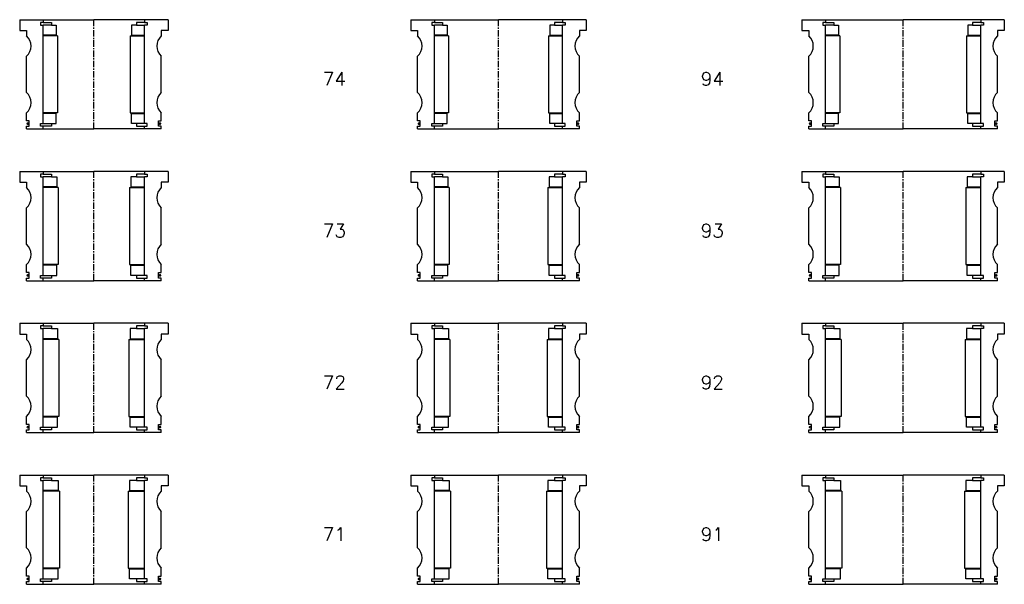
# Model space of a CAD drawing. Extents: x -2018 to 705, y -3434 to 3626.
# Tile 18 of 29: x -655 to 75, y 396 to 814. Entities that reach past the tile are written whole.
import ezdxf

# ---------------------------------------------------------------- set-up
doc = ezdxf.new("R2010")
doc.units = 0
doc.header["$LTSCALE"] = 0.15
doc.linetypes.add('CENTER', pattern=[50.8, 31.75, -6.35, 6.35, -6.35])
doc.layers.get('0').update_dxf_attribs({"linetype": 'CONTINUOUS'})
doc.layers.add('CENTER', color=9, linetype='CENTER')
doc.styles.add('ROMANS', font='romans')

# ---------------------------------------------------------------- blocks, each defined once
blk = doc.blocks.new('6S094T')
for p, q in [((-75, 40.5), (-57.5, 40.5)), ((-75, 40.5), (-75, 32.5)), ((-57.5, 38.5), (-59.5, 38.5)), ((-59.5, 38.5), (-59.5, 36.5)), ((-57.5, 40.5), (0, 40.5)), ((-57.5, 40.5), (-57.5, 38.5)), ((-57.5, 38.5), (-51.5, 38.5)), ((-51.5, 38.5), (-51.5, 36.5)), ((57.5, 40.5), (0, 40.5)), ((57.5, 38.5), (51.5, 38.5)), ((51.5, 38.5), (51.5, 36.5)), ((57.5, 40.5), (57.5, 38.5)), ((75, 40.5), (57.5, 40.5)), ((57.5, 38.5), (59.5, 38.5)), ((59.5, 38.5), (59.5, 36.5)), ((75, 40.5), (75, 32.5)), ((-75, 32.5), (-70, 32.5)), ((-70, 32.5), (-70, 28.5)), ((-59.5, 36.5), (-57.5, 36.5)), ((-57.5, -36.5), (-57.5, 36.5)), ((-51.5, 36.5), (-57.5, 36.5)), ((-51.5, 36.5), (-48, 36.5)), ((-48, 36.5), (-48, 29)), ((51.5, 36.5), (48, 36.5)), ((48, 36.5), (48, 29)), ((51.5, 36.5), (57.5, 36.5)), ((59.5, 36.5), (57.5, 36.5)), ((57.5, -36.5), (57.5, 36.5)), ((70, 32.5), (70, 28.5)), ((75, 32.5), (70, 32.5)), ((-48, 29), (-57.5, 29)), ((-47, 28.5), (-57.5, 28.5)), ((-47, 28.5), (-47, -28.5)), ((47, 28.5), (47, -28.5)), ((47, 28.5), (57.5, 28.5)), ((48, 29), (57.5, 29)), ((-70, -13.5), (-70, 13.5)), ((70, -13.5), (70, 13.5)), ((-70, -34.5), (-70, -28.5)), ((-47, -28.5), (-57.5, -28.5)), ((-48, -29), (-57.5, -29)), ((-48, -36.5), (-48, -29)), ((47, -28.5), (57.5, -28.5)), ((48, -36.5), (48, -29)), ((48, -29), (57.5, -29)), ((70, -34.5), (70, -28.5)), ((-68, -34.5), (-70, -34.5)), ((-68, -38.5), (-68, -34.5)), ((-59.5, -38.5), (-59.5, -36.5)), ((-59.5, -36.5), (-57.5, -36.5)), ((-57.5, -36.5), (-51.5, -36.5)), ((-51.5, -36.5), (-51.5, -38.5)), ((-51.5, -36.5), (-48, -36.5)), ((51.5, -36.5), (48, -36.5)), ((57.5, -36.5), (51.5, -36.5)), ((51.5, -36.5), (51.5, -38.5)), ((59.5, -36.5), (57.5, -36.5)), ((59.5, -38.5), (59.5, -36.5)), ((68, -38.5), (68, -34.5)), ((68, -34.5), (70, -34.5)), ((-70, -40.5), (-70, -38.5)), ((-70, -38.5), (-68, -38.5)), ((-70, -40.5), (-57.5, -40.5)), ((-57.5, -38.5), (-59.5, -38.5)), ((-57.5, -40.5), (-57.5, -38.5)), ((-51.5, -38.5), (-57.5, -38.5)), ((-57.5, -40.5), (0, -40.5)), ((57.5, -40.5), (0, -40.5)), ((51.5, -38.5), (57.5, -38.5)), ((57.5, -40.5), (57.5, -38.5)), ((57.5, -38.5), (59.5, -38.5)), ((70, -40.5), (57.5, -40.5)), ((70, -38.5), (68, -38.5)), ((70, -40.5), (70, -38.5))]:
    blk.add_line(p, q)
at = {"const_width": 0.95}
for points in [[(-68.45, -36.52, -1), (-69.5, -36.52, -1)], [(68.45, -36.52, 1), (69.5, -36.52, 1)]]:
    blk.add_lwpolyline(points, format="xyb", close=True, dxfattribs=at)
for centre, start, end in [((-76.61, 21), 311.40962, 48.59038), ((76.61, 21), 131.40962, 228.59038), ((-76.61, -21), 311.40962, 48.59038), ((76.61, -21), 131.40962, 228.59038)]:
    blk.add_arc(centre, 10, start, end)
at = {"layer": 'CENTER'}
blk.add_line((0, -40.5), (0, 40.5), dxfattribs=at)
blk = doc.blocks.new('6S093T')
for p, q in [((-75, 40.5), (-57.5, 40.5)), ((-75, 40.5), (-75, 32.5)), ((-57.5, 38.5), (-59.5, 38.5)), ((-59.5, 38.5), (-59.5, 36.5)), ((-57.5, 40.5), (0, 40.5)), ((-57.5, 40.5), (-57.5, 38.5)), ((-57.5, 38.5), (-51.5, 38.5)), ((-51.5, 38.5), (-51.5, 36.5)), ((57.5, 40.5), (0, 40.5)), ((57.5, 38.5), (51.5, 38.5)), ((51.5, 38.5), (51.5, 36.5)), ((57.5, 40.5), (57.5, 38.5)), ((75, 40.5), (57.5, 40.5)), ((57.5, 38.5), (59.5, 38.5)), ((59.5, 38.5), (59.5, 36.5)), ((75, 40.5), (75, 32.5)), ((-75, 32.5), (-70, 32.5)), ((-70, 32.5), (-70, 28.5)), ((-59.5, 36.5), (-57.5, 36.5)), ((-57.5, -36.5), (-57.5, 36.5)), ((-51.5, 36.5), (-57.5, 36.5)), ((-51.5, 36.5), (-47.5, 36.5)), ((-47.5, 36.5), (-47.5, 29)), ((51.5, 36.5), (47.5, 36.5)), ((47.5, 36.5), (47.5, 29)), ((51.5, 36.5), (57.5, 36.5)), ((59.5, 36.5), (57.5, 36.5)), ((57.5, -36.5), (57.5, 36.5)), ((70, 32.5), (70, 28.5)), ((75, 32.5), (70, 32.5)), ((-47.5, 29), (-57.5, 29)), ((-46.5, 28.5), (-57.5, 28.5)), ((-46.5, 28.5), (-46.5, -28.5)), ((46.5, 28.5), (46.5, -28.5)), ((46.5, 28.5), (57.5, 28.5)), ((47.5, 29), (57.5, 29)), ((-70, -13.5), (-70, 13.5)), ((70, -13.5), (70, 13.5)), ((-70, -34.5), (-70, -28.5)), ((-46.5, -28.5), (-57.5, -28.5)), ((-47.5, -29), (-57.5, -29)), ((-47.5, -36.5), (-47.5, -29)), ((46.5, -28.5), (57.5, -28.5)), ((47.5, -36.5), (47.5, -29)), ((47.5, -29), (57.5, -29)), ((70, -34.5), (70, -28.5)), ((-68, -34.5), (-70, -34.5)), ((-68, -38.5), (-68, -34.5)), ((-59.5, -38.5), (-59.5, -36.5)), ((-59.5, -36.5), (-57.5, -36.5)), ((-57.5, -36.5), (-51.5, -36.5)), ((-51.5, -36.5), (-51.5, -38.5)), ((-51.5, -36.5), (-47.5, -36.5)), ((51.5, -36.5), (47.5, -36.5)), ((57.5, -36.5), (51.5, -36.5)), ((51.5, -36.5), (51.5, -38.5)), ((59.5, -36.5), (57.5, -36.5)), ((59.5, -38.5), (59.5, -36.5)), ((68, -38.5), (68, -34.5)), ((68, -34.5), (70, -34.5)), ((-70, -40.5), (-70, -38.5)), ((-70, -38.5), (-68, -38.5)), ((-70, -40.5), (-57.5, -40.5)), ((-57.5, -38.5), (-59.5, -38.5)), ((-57.5, -40.5), (-57.5, -38.5)), ((-51.5, -38.5), (-57.5, -38.5)), ((-57.5, -40.5), (0, -40.5)), ((57.5, -40.5), (0, -40.5)), ((51.5, -38.5), (57.5, -38.5)), ((57.5, -40.5), (57.5, -38.5)), ((57.5, -38.5), (59.5, -38.5)), ((70, -40.5), (57.5, -40.5)), ((70, -38.5), (68, -38.5)), ((70, -40.5), (70, -38.5))]:
    blk.add_line(p, q)
at = {"const_width": 0.95}
for points in [[(-68.45, -36.52, -1), (-69.5, -36.52, -1)], [(68.45, -36.52, 1), (69.5, -36.52, 1)]]:
    blk.add_lwpolyline(points, format="xyb", close=True, dxfattribs=at)
for centre, start, end in [((-76.61, 21), 311.40962, 48.59038), ((76.61, 21), 131.40962, 228.59038), ((-76.61, -21), 311.40962, 48.59038), ((76.61, -21), 131.40962, 228.59038)]:
    blk.add_arc(centre, 10, start, end)
at = {"layer": 'CENTER'}
blk.add_line((0, -40.5), (0, 40.5), dxfattribs=at)
blk = doc.blocks.new('6S092T')
for p, q in [((-75, 40.5), (-57.5, 40.5)), ((-75, 40.5), (-75, 32.5)), ((-57.5, 38.5), (-59.5, 38.5)), ((-59.5, 38.5), (-59.5, 36.5)), ((-57.5, 40.5), (0, 40.5)), ((-57.5, 40.5), (-57.5, 38.5)), ((-57.5, 38.5), (-51.5, 38.5)), ((-51.5, 38.5), (-51.5, 36.5)), ((57.5, 40.5), (0, 40.5)), ((57.5, 38.5), (51.5, 38.5)), ((51.5, 38.5), (51.5, 36.5)), ((57.5, 40.5), (57.5, 38.5)), ((75, 40.5), (57.5, 40.5)), ((57.5, 38.5), (59.5, 38.5)), ((59.5, 38.5), (59.5, 36.5)), ((75, 40.5), (75, 32.5)), ((-75, 32.5), (-70, 32.5)), ((-70, 32.5), (-70, 28.5)), ((-59.5, 36.5), (-57.5, 36.5)), ((-57.5, -36.5), (-57.5, 36.5)), ((-51.5, 36.5), (-57.5, 36.5)), ((-51.5, 36.5), (-47, 36.5)), ((-47, 36.5), (-47, 29)), ((51.5, 36.5), (47, 36.5)), ((47, 36.5), (47, 29)), ((51.5, 36.5), (57.5, 36.5)), ((59.5, 36.5), (57.5, 36.5)), ((57.5, -36.5), (57.5, 36.5)), ((70, 32.5), (70, 28.5)), ((75, 32.5), (70, 32.5)), ((-47, 29), (-57.5, 29)), ((-46, 28.5), (-57.5, 28.5)), ((-46, 28.5), (-46, -28.5)), ((46, 28.5), (46, -28.5)), ((46, 28.5), (57.5, 28.5)), ((47, 29), (57.5, 29)), ((-70, -13.5), (-70, 13.5)), ((70, -13.5), (70, 13.5)), ((-70, -34.5), (-70, -28.5)), ((-46, -28.5), (-57.5, -28.5)), ((-47, -29), (-57.5, -29)), ((-47, -36.5), (-47, -29)), ((46, -28.5), (57.5, -28.5)), ((47, -36.5), (47, -29)), ((47, -29), (57.5, -29)), ((70, -34.5), (70, -28.5)), ((-68, -34.5), (-70, -34.5)), ((-68, -38.5), (-68, -34.5)), ((-59.5, -38.5), (-59.5, -36.5)), ((-59.5, -36.5), (-57.5, -36.5)), ((-57.5, -36.5), (-51.5, -36.5)), ((-51.5, -36.5), (-51.5, -38.5)), ((-51.5, -36.5), (-47, -36.5)), ((51.5, -36.5), (47, -36.5)), ((57.5, -36.5), (51.5, -36.5)), ((51.5, -36.5), (51.5, -38.5)), ((59.5, -36.5), (57.5, -36.5)), ((59.5, -38.5), (59.5, -36.5)), ((68, -38.5), (68, -34.5)), ((68, -34.5), (70, -34.5)), ((-70, -40.5), (-70, -38.5)), ((-70, -38.5), (-68, -38.5)), ((-70, -40.5), (-57.5, -40.5)), ((-57.5, -38.5), (-59.5, -38.5)), ((-57.5, -40.5), (-57.5, -38.5)), ((-51.5, -38.5), (-57.5, -38.5)), ((-57.5, -40.5), (0, -40.5)), ((57.5, -40.5), (0, -40.5)), ((51.5, -38.5), (57.5, -38.5)), ((57.5, -40.5), (57.5, -38.5)), ((57.5, -38.5), (59.5, -38.5)), ((70, -40.5), (57.5, -40.5)), ((70, -38.5), (68, -38.5)), ((70, -40.5), (70, -38.5))]:
    blk.add_line(p, q)
at = {"const_width": 0.95}
for points in [[(-68.45, -36.52, -1), (-69.5, -36.52, -1)], [(68.45, -36.52, 1), (69.5, -36.52, 1)]]:
    blk.add_lwpolyline(points, format="xyb", close=True, dxfattribs=at)
for centre, start, end in [((-76.61, 21), 311.40962, 48.59038), ((76.61, 21), 131.40962, 228.59038), ((-76.61, -21), 311.40962, 48.59038), ((76.61, -21), 131.40962, 228.59038)]:
    blk.add_arc(centre, 10, start, end)
at = {"layer": 'CENTER'}
blk.add_line((0, -40.5), (0, 40.5), dxfattribs=at)
blk = doc.blocks.new('6S091T')
for p, q in [((-75, 40.5), (-57.5, 40.5)), ((-75, 40.5), (-75, 32.5)), ((-57.5, 38.5), (-59.5, 38.5)), ((-59.5, 38.5), (-59.5, 36.5)), ((-57.5, 40.5), (0, 40.5)), ((-57.5, 40.5), (-57.5, 38.5)), ((-57.5, 38.5), (-51.5, 38.5)), ((-51.5, 38.5), (-51.5, 36.5)), ((57.5, 40.5), (0, 40.5)), ((57.5, 38.5), (51.5, 38.5)), ((51.5, 38.5), (51.5, 36.5)), ((57.5, 40.5), (57.5, 38.5)), ((75, 40.5), (57.5, 40.5)), ((57.5, 38.5), (59.5, 38.5)), ((59.5, 38.5), (59.5, 36.5)), ((75, 40.5), (75, 32.5)), ((-75, 32.5), (-70, 32.5)), ((-70, 32.5), (-70, 28.5)), ((-59.5, 36.5), (-57.5, 36.5)), ((-57.5, -36.5), (-57.5, 36.5)), ((-51.5, 36.5), (-57.5, 36.5)), ((-51.5, 36.5), (-46.5, 36.5)), ((-46.5, 36.5), (-46.5, 29)), ((51.5, 36.5), (46.5, 36.5)), ((46.5, 36.5), (46.5, 29)), ((51.5, 36.5), (57.5, 36.5)), ((59.5, 36.5), (57.5, 36.5)), ((57.5, -36.5), (57.5, 36.5)), ((70, 32.5), (70, 28.5)), ((75, 32.5), (70, 32.5)), ((-46.5, 29), (-57.5, 29)), ((-45.5, 28.5), (-57.5, 28.5)), ((-45.5, 28.5), (-45.5, -28.5)), ((45.5, 28.5), (45.5, -28.5)), ((45.5, 28.5), (57.5, 28.5)), ((46.5, 29), (57.5, 29)), ((-70, -13.5), (-70, 13.5)), ((70, -13.5), (70, 13.5)), ((-70, -34.5), (-70, -28.5)), ((-45.5, -28.5), (-57.5, -28.5)), ((-46.5, -29), (-57.5, -29)), ((-46.5, -36.5), (-46.5, -29)), ((45.5, -28.5), (57.5, -28.5)), ((46.5, -36.5), (46.5, -29)), ((46.5, -29), (57.5, -29)), ((70, -34.5), (70, -28.5)), ((-68, -34.5), (-70, -34.5)), ((-68, -38.5), (-68, -34.5)), ((-59.5, -38.5), (-59.5, -36.5)), ((-59.5, -36.5), (-57.5, -36.5)), ((-57.5, -36.5), (-51.5, -36.5)), ((-51.5, -36.5), (-51.5, -38.5)), ((-51.5, -36.5), (-46.5, -36.5)), ((51.5, -36.5), (46.5, -36.5)), ((57.5, -36.5), (51.5, -36.5)), ((51.5, -36.5), (51.5, -38.5)), ((59.5, -36.5), (57.5, -36.5)), ((59.5, -38.5), (59.5, -36.5)), ((68, -38.5), (68, -34.5)), ((68, -34.5), (70, -34.5)), ((-70, -40.5), (-70, -38.5)), ((-70, -38.5), (-68, -38.5)), ((-70, -40.5), (-57.5, -40.5)), ((-57.5, -38.5), (-59.5, -38.5)), ((-57.5, -40.5), (-57.5, -38.5)), ((-51.5, -38.5), (-57.5, -38.5)), ((-57.5, -40.5), (0, -40.5)), ((57.5, -40.5), (0, -40.5)), ((51.5, -38.5), (57.5, -38.5)), ((57.5, -40.5), (57.5, -38.5)), ((57.5, -38.5), (59.5, -38.5)), ((70, -40.5), (57.5, -40.5)), ((70, -38.5), (68, -38.5)), ((70, -40.5), (70, -38.5))]:
    blk.add_line(p, q)
at = {"const_width": 0.95}
for points in [[(-68.45, -36.52, -1), (-69.5, -36.52, -1)], [(68.45, -36.52, 1), (69.5, -36.52, 1)]]:
    blk.add_lwpolyline(points, format="xyb", close=True, dxfattribs=at)
for centre, start, end in [((-76.61, 21), 311.40962, 48.59038), ((76.61, 21), 131.40962, 228.59038), ((-76.61, -21), 311.40962, 48.59038), ((76.61, -21), 131.40962, 228.59038)]:
    blk.add_arc(centre, 10, start, end)
at = {"layer": 'CENTER'}
blk.add_line((0, -40.5), (0, 40.5), dxfattribs=at)
blk = doc.blocks.new('6S074T')
for p, q in [((-65, 40.5), (-47.5, 40.5)), ((-65, 40.5), (-65, 32.5)), ((-47.5, 38.5), (-49.5, 38.5)), ((-49.5, 38.5), (-49.5, 36.5)), ((-47.5, 40.5), (0, 40.5)), ((-47.5, 40.5), (-47.5, 38.5)), ((-47.5, 38.5), (-41.5, 38.5)), ((-41.5, 38.5), (-41.5, 36.5)), ((47.5, 40.5), (0, 40.5)), ((47.5, 38.5), (41.5, 38.5)), ((41.5, 38.5), (41.5, 36.5)), ((47.5, 40.5), (47.5, 38.5)), ((65, 40.5), (47.5, 40.5)), ((47.5, 38.5), (49.5, 38.5)), ((49.5, 38.5), (49.5, 36.5)), ((65, 40.5), (65, 32.5)), ((-65, 32.5), (-60, 32.5)), ((-60, 32.5), (-60, 28.5)), ((-49.5, 36.5), (-47.5, 36.5)), ((-47.5, -36.5), (-47.5, 36.5)), ((-41.5, 36.5), (-47.5, 36.5)), ((-41.5, 36.5), (-38, 36.5)), ((-38, 36.5), (-38, 29)), ((41.5, 36.5), (38, 36.5)), ((38, 36.5), (38, 29)), ((41.5, 36.5), (47.5, 36.5)), ((49.5, 36.5), (47.5, 36.5)), ((47.5, -36.5), (47.5, 36.5)), ((60, 32.5), (60, 28.5)), ((65, 32.5), (60, 32.5)), ((-38, 29), (-47.5, 29)), ((-37, 28.5), (-47.5, 28.5)), ((-37, 28.5), (-37, -28.5)), ((37, 28.5), (37, -28.5)), ((37, 28.5), (47.5, 28.5)), ((38, 29), (47.5, 29)), ((-60, -13.5), (-60, 13.5)), ((60, -13.5), (60, 13.5)), ((-60, -34.5), (-60, -28.5)), ((-37, -28.5), (-47.5, -28.5)), ((-38, -29), (-47.5, -29)), ((-38, -36.5), (-38, -29)), ((37, -28.5), (47.5, -28.5)), ((38, -36.5), (38, -29)), ((38, -29), (47.5, -29)), ((60, -34.5), (60, -28.5)), ((-58, -34.5), (-60, -34.5)), ((-58, -38.5), (-58, -34.5)), ((-49.5, -38.5), (-49.5, -36.5)), ((-49.5, -36.5), (-47.5, -36.5)), ((-47.5, -36.5), (-41.5, -36.5)), ((-41.5, -36.5), (-41.5, -38.5)), ((-41.5, -36.5), (-38, -36.5)), ((41.5, -36.5), (38, -36.5)), ((47.5, -36.5), (41.5, -36.5)), ((41.5, -36.5), (41.5, -38.5)), ((49.5, -36.5), (47.5, -36.5)), ((49.5, -38.5), (49.5, -36.5)), ((58, -38.5), (58, -34.5)), ((58, -34.5), (60, -34.5)), ((-60, -40.5), (-60, -38.5)), ((-60, -38.5), (-58, -38.5)), ((-60, -40.5), (-47.5, -40.5)), ((-47.5, -38.5), (-49.5, -38.5)), ((-47.5, -40.5), (-47.5, -38.5)), ((-41.5, -38.5), (-47.5, -38.5)), ((-47.5, -40.5), (0, -40.5)), ((47.5, -40.5), (0, -40.5)), ((41.5, -38.5), (47.5, -38.5)), ((47.5, -40.5), (47.5, -38.5)), ((47.5, -38.5), (49.5, -38.5)), ((60, -40.5), (47.5, -40.5)), ((60, -38.5), (58, -38.5)), ((60, -40.5), (60, -38.5))]:
    blk.add_line(p, q)
at = {"const_width": 0.95}
for points in [[(-58.45, -36.52, -1), (-59.5, -36.52, -1)], [(58.45, -36.52, 1), (59.5, -36.52, 1)]]:
    blk.add_lwpolyline(points, format="xyb", close=True, dxfattribs=at)
for centre, start, end in [((-66.61, 21), 311.40962, 48.59038), ((66.61, 21), 131.40962, 228.59038), ((-66.61, -21), 311.40962, 48.59038), ((66.61, -21), 131.40962, 228.59038)]:
    blk.add_arc(centre, 10, start, end)
at = {"layer": 'CENTER'}
blk.add_line((0, -40.5), (0, 40.5), dxfattribs=at)
blk = doc.blocks.new('6S073T')
for p, q in [((-65, 40.5), (-47.5, 40.5)), ((-65, 40.5), (-65, 32.5)), ((-47.5, 38.5), (-49.5, 38.5)), ((-49.5, 38.5), (-49.5, 36.5)), ((-47.5, 40.5), (0, 40.5)), ((-47.5, 40.5), (-47.5, 38.5)), ((-47.5, 38.5), (-41.5, 38.5)), ((-41.5, 38.5), (-41.5, 36.5)), ((47.5, 40.5), (0, 40.5)), ((47.5, 38.5), (41.5, 38.5)), ((41.5, 38.5), (41.5, 36.5)), ((47.5, 40.5), (47.5, 38.5)), ((65, 40.5), (47.5, 40.5)), ((47.5, 38.5), (49.5, 38.5)), ((49.5, 38.5), (49.5, 36.5)), ((65, 40.5), (65, 32.5)), ((-65, 32.5), (-60, 32.5)), ((-60, 32.5), (-60, 28.5)), ((-49.5, 36.5), (-47.5, 36.5)), ((-47.5, -36.5), (-47.5, 36.5)), ((-41.5, 36.5), (-47.5, 36.5)), ((-41.5, 36.5), (-37.5, 36.5)), ((-37.5, 36.5), (-37.5, 29)), ((41.5, 36.5), (37.5, 36.5)), ((37.5, 36.5), (37.5, 29)), ((41.5, 36.5), (47.5, 36.5)), ((49.5, 36.5), (47.5, 36.5)), ((47.5, -36.5), (47.5, 36.5)), ((60, 32.5), (60, 28.5)), ((65, 32.5), (60, 32.5)), ((-37.5, 29), (-47.5, 29)), ((-36.5, 28.5), (-47.5, 28.5)), ((-36.5, 28.5), (-36.5, -28.5)), ((36.5, 28.5), (36.5, -28.5)), ((36.5, 28.5), (47.5, 28.5)), ((37.5, 29), (47.5, 29)), ((-60, -13.5), (-60, 13.5)), ((60, -13.5), (60, 13.5)), ((-60, -34.5), (-60, -28.5)), ((-36.5, -28.5), (-47.5, -28.5)), ((-37.5, -29), (-47.5, -29)), ((-37.5, -36.5), (-37.5, -29)), ((36.5, -28.5), (47.5, -28.5)), ((37.5, -36.5), (37.5, -29)), ((37.5, -29), (47.5, -29)), ((60, -34.5), (60, -28.5)), ((-58, -34.5), (-60, -34.5)), ((-58, -38.5), (-58, -34.5)), ((-49.5, -38.5), (-49.5, -36.5)), ((-49.5, -36.5), (-47.5, -36.5)), ((-47.5, -36.5), (-41.5, -36.5)), ((-41.5, -36.5), (-41.5, -38.5)), ((-41.5, -36.5), (-37.5, -36.5)), ((41.5, -36.5), (37.5, -36.5)), ((47.5, -36.5), (41.5, -36.5)), ((41.5, -36.5), (41.5, -38.5)), ((49.5, -36.5), (47.5, -36.5)), ((49.5, -38.5), (49.5, -36.5)), ((58, -38.5), (58, -34.5)), ((58, -34.5), (60, -34.5)), ((-60, -40.5), (-60, -38.5)), ((-60, -38.5), (-58, -38.5)), ((-60, -40.5), (-47.5, -40.5)), ((-47.5, -38.5), (-49.5, -38.5)), ((-47.5, -40.5), (-47.5, -38.5)), ((-41.5, -38.5), (-47.5, -38.5)), ((-47.5, -40.5), (0, -40.5)), ((47.5, -40.5), (0, -40.5)), ((41.5, -38.5), (47.5, -38.5)), ((47.5, -40.5), (47.5, -38.5)), ((47.5, -38.5), (49.5, -38.5)), ((60, -40.5), (47.5, -40.5)), ((60, -38.5), (58, -38.5)), ((60, -40.5), (60, -38.5))]:
    blk.add_line(p, q)
at = {"const_width": 0.95}
for points in [[(-58.45, -36.52, -1), (-59.5, -36.52, -1)], [(58.45, -36.52, 1), (59.5, -36.52, 1)]]:
    blk.add_lwpolyline(points, format="xyb", close=True, dxfattribs=at)
for centre, start, end in [((-66.61, 21), 311.40962, 48.59038), ((66.61, 21), 131.40962, 228.59038), ((-66.61, -21), 311.40962, 48.59038), ((66.61, -21), 131.40962, 228.59038)]:
    blk.add_arc(centre, 10, start, end)
at = {"layer": 'CENTER'}
blk.add_line((0, -40.5), (0, 40.5), dxfattribs=at)
blk = doc.blocks.new('6S072T')
for p, q in [((-65, 40.5), (-47.5, 40.5)), ((-65, 40.5), (-65, 32.5)), ((-47.5, 38.5), (-49.5, 38.5)), ((-49.5, 38.5), (-49.5, 36.5)), ((-47.5, 40.5), (0, 40.5)), ((-47.5, 40.5), (-47.5, 38.5)), ((-47.5, 38.5), (-41.5, 38.5)), ((-41.5, 38.5), (-41.5, 36.5)), ((47.5, 40.5), (0, 40.5)), ((47.5, 38.5), (41.5, 38.5)), ((41.5, 38.5), (41.5, 36.5)), ((47.5, 40.5), (47.5, 38.5)), ((65, 40.5), (47.5, 40.5)), ((47.5, 38.5), (49.5, 38.5)), ((49.5, 38.5), (49.5, 36.5)), ((65, 40.5), (65, 32.5)), ((-65, 32.5), (-60, 32.5)), ((-60, 32.5), (-60, 28.5)), ((-49.5, 36.5), (-47.5, 36.5)), ((-47.5, -36.5), (-47.5, 36.5)), ((-41.5, 36.5), (-47.5, 36.5)), ((-41.5, 36.5), (-37, 36.5)), ((-37, 36.5), (-37, 29)), ((41.5, 36.5), (37, 36.5)), ((37, 36.5), (37, 29)), ((41.5, 36.5), (47.5, 36.5)), ((49.5, 36.5), (47.5, 36.5)), ((47.5, -36.5), (47.5, 36.5)), ((60, 32.5), (60, 28.5)), ((65, 32.5), (60, 32.5)), ((-37, 29), (-47.5, 29)), ((-36, 28.5), (-47.5, 28.5)), ((-36, 28.5), (-36, -28.5)), ((36, 28.5), (36, -28.5)), ((36, 28.5), (47.5, 28.5)), ((37, 29), (47.5, 29)), ((-60, -13.5), (-60, 13.5)), ((60, -13.5), (60, 13.5)), ((-60, -34.5), (-60, -28.5)), ((-36, -28.5), (-47.5, -28.5)), ((-37, -29), (-47.5, -29)), ((-37, -36.5), (-37, -29)), ((36, -28.5), (47.5, -28.5)), ((37, -36.5), (37, -29)), ((37, -29), (47.5, -29)), ((60, -34.5), (60, -28.5)), ((-58, -34.5), (-60, -34.5)), ((-58, -38.5), (-58, -34.5)), ((-49.5, -38.5), (-49.5, -36.5)), ((-49.5, -36.5), (-47.5, -36.5)), ((-47.5, -36.5), (-41.5, -36.5)), ((-41.5, -36.5), (-41.5, -38.5)), ((-41.5, -36.5), (-37, -36.5)), ((41.5, -36.5), (37, -36.5)), ((47.5, -36.5), (41.5, -36.5)), ((41.5, -36.5), (41.5, -38.5)), ((49.5, -36.5), (47.5, -36.5)), ((49.5, -38.5), (49.5, -36.5)), ((58, -38.5), (58, -34.5)), ((58, -34.5), (60, -34.5)), ((-60, -40.5), (-60, -38.5)), ((-60, -38.5), (-58, -38.5)), ((-60, -40.5), (-47.5, -40.5)), ((-47.5, -38.5), (-49.5, -38.5)), ((-47.5, -40.5), (-47.5, -38.5)), ((-41.5, -38.5), (-47.5, -38.5)), ((-47.5, -40.5), (0, -40.5)), ((47.5, -40.5), (0, -40.5)), ((41.5, -38.5), (47.5, -38.5)), ((47.5, -40.5), (47.5, -38.5)), ((47.5, -38.5), (49.5, -38.5)), ((60, -40.5), (47.5, -40.5)), ((60, -38.5), (58, -38.5)), ((60, -40.5), (60, -38.5))]:
    blk.add_line(p, q)
at = {"const_width": 0.95}
for points in [[(-58.45, -36.52, -1), (-59.5, -36.52, -1)], [(58.45, -36.52, 1), (59.5, -36.52, 1)]]:
    blk.add_lwpolyline(points, format="xyb", close=True, dxfattribs=at)
for centre, start, end in [((-66.61, 21), 311.40962, 48.59038), ((66.61, 21), 131.40962, 228.59038), ((-66.61, -21), 311.40962, 48.59038), ((66.61, -21), 131.40962, 228.59038)]:
    blk.add_arc(centre, 10, start, end)
at = {"layer": 'CENTER'}
blk.add_line((0, -40.5), (0, 40.5), dxfattribs=at)
blk = doc.blocks.new('6S071T')
for p, q in [((-65, 40.5), (-47.5, 40.5)), ((-65, 40.5), (-65, 32.5)), ((-47.5, 38.5), (-49.5, 38.5)), ((-49.5, 38.5), (-49.5, 36.5)), ((-47.5, 40.5), (0, 40.5)), ((-47.5, 40.5), (-47.5, 38.5)), ((-47.5, 38.5), (-41.5, 38.5)), ((-41.5, 38.5), (-41.5, 36.5)), ((47.5, 40.5), (0, 40.5)), ((47.5, 38.5), (41.5, 38.5)), ((41.5, 38.5), (41.5, 36.5)), ((47.5, 40.5), (47.5, 38.5)), ((65, 40.5), (47.5, 40.5)), ((47.5, 38.5), (49.5, 38.5)), ((49.5, 38.5), (49.5, 36.5)), ((65, 40.5), (65, 32.5)), ((-65, 32.5), (-60, 32.5)), ((-60, 32.5), (-60, 28.5)), ((-49.5, 36.5), (-47.5, 36.5)), ((-47.5, -36.5), (-47.5, 36.5)), ((-41.5, 36.5), (-47.5, 36.5)), ((-41.5, 36.5), (-36.5, 36.5)), ((-36.5, 36.5), (-36.5, 29)), ((41.5, 36.5), (36.5, 36.5)), ((36.5, 36.5), (36.5, 29)), ((41.5, 36.5), (47.5, 36.5)), ((49.5, 36.5), (47.5, 36.5)), ((47.5, -36.5), (47.5, 36.5)), ((60, 32.5), (60, 28.5)), ((65, 32.5), (60, 32.5)), ((-36.5, 29), (-47.5, 29)), ((-35.5, 28.5), (-47.5, 28.5)), ((-35.5, 28.5), (-35.5, -28.5)), ((35.5, 28.5), (35.5, -28.5)), ((35.5, 28.5), (47.5, 28.5)), ((36.5, 29), (47.5, 29)), ((-60, -13.5), (-60, 13.5)), ((60, -13.5), (60, 13.5)), ((-60, -34.5), (-60, -28.5)), ((-35.5, -28.5), (-47.5, -28.5)), ((-36.5, -29), (-47.5, -29)), ((-36.5, -36.5), (-36.5, -29)), ((35.5, -28.5), (47.5, -28.5)), ((36.5, -36.5), (36.5, -29)), ((36.5, -29), (47.5, -29)), ((60, -34.5), (60, -28.5)), ((-58, -34.5), (-60, -34.5)), ((-58, -38.5), (-58, -34.5)), ((-49.5, -38.5), (-49.5, -36.5)), ((-49.5, -36.5), (-47.5, -36.5)), ((-47.5, -36.5), (-41.5, -36.5)), ((-41.5, -36.5), (-41.5, -38.5)), ((-41.5, -36.5), (-36.5, -36.5)), ((41.5, -36.5), (36.5, -36.5)), ((47.5, -36.5), (41.5, -36.5)), ((41.5, -36.5), (41.5, -38.5)), ((49.5, -36.5), (47.5, -36.5)), ((49.5, -38.5), (49.5, -36.5)), ((58, -38.5), (58, -34.5)), ((58, -34.5), (60, -34.5)), ((-60, -40.5), (-60, -38.5)), ((-60, -38.5), (-58, -38.5)), ((-60, -40.5), (-47.5, -40.5)), ((-47.5, -38.5), (-49.5, -38.5)), ((-47.5, -40.5), (-47.5, -38.5)), ((-41.5, -38.5), (-47.5, -38.5)), ((-47.5, -40.5), (0, -40.5)), ((47.5, -40.5), (0, -40.5)), ((41.5, -38.5), (47.5, -38.5)), ((47.5, -40.5), (47.5, -38.5)), ((47.5, -38.5), (49.5, -38.5)), ((60, -40.5), (47.5, -40.5)), ((60, -38.5), (58, -38.5)), ((60, -40.5), (60, -38.5))]:
    blk.add_line(p, q)
at = {"const_width": 0.95}
for points in [[(-58.45, -36.52, -1), (-59.5, -36.52, -1)], [(58.45, -36.52, 1), (59.5, -36.52, 1)]]:
    blk.add_lwpolyline(points, format="xyb", close=True, dxfattribs=at)
for centre, start, end in [((-66.61, 21), 311.40962, 48.59038), ((66.61, 21), 131.40962, 228.59038), ((-66.61, -21), 311.40962, 48.59038), ((66.61, -21), 131.40962, 228.59038)]:
    blk.add_arc(centre, 10, start, end)
at = {"layer": 'CENTER'}
blk.add_line((0, -40.5), (0, 40.5), dxfattribs=at)
blk = doc.blocks.new('6S054T')
for p, q in [((-55, 40.5), (-37.5, 40.5)), ((-55, 40.5), (-55, 32.5)), ((-37.5, 38.5), (-39.5, 38.5)), ((-39.5, 38.5), (-39.5, 36.5)), ((-37.5, 40.5), (0, 40.5)), ((-37.5, 40.5), (-37.5, 38.5)), ((-37.5, 38.5), (-31.5, 38.5)), ((-31.5, 38.5), (-31.5, 36.5)), ((37.5, 40.5), (0, 40.5)), ((37.5, 38.5), (31.5, 38.5)), ((31.5, 38.5), (31.5, 36.5)), ((37.5, 40.5), (37.5, 38.5)), ((55, 40.5), (37.5, 40.5)), ((37.5, 38.5), (39.5, 38.5)), ((39.5, 38.5), (39.5, 36.5)), ((55, 40.5), (55, 32.5)), ((-55, 32.5), (-50, 32.5)), ((-50, 32.5), (-50, 28.5)), ((-39.5, 36.5), (-37.5, 36.5)), ((-37.5, -36.5), (-37.5, 36.5)), ((-31.5, 36.5), (-37.5, 36.5)), ((-31.5, 36.5), (-28, 36.5)), ((-28, 36.5), (-28, 29)), ((31.5, 36.5), (28, 36.5)), ((28, 36.5), (28, 29)), ((31.5, 36.5), (37.5, 36.5)), ((39.5, 36.5), (37.5, 36.5)), ((37.5, -36.5), (37.5, 36.5)), ((50, 32.5), (50, 28.5)), ((55, 32.5), (50, 32.5)), ((-28, 29), (-37.5, 29)), ((-27, 28.5), (-37.5, 28.5)), ((-27, 28.5), (-27, -28.5)), ((27, 28.5), (27, -28.5)), ((27, 28.5), (37.5, 28.5)), ((28, 29), (37.5, 29)), ((-50, -13.5), (-50, 13.5)), ((50, -13.5), (50, 13.5)), ((-50, -34.5), (-50, -28.5)), ((-27, -28.5), (-37.5, -28.5)), ((-28, -29), (-37.5, -29)), ((-28, -36.5), (-28, -29)), ((27, -28.5), (37.5, -28.5)), ((28, -36.5), (28, -29)), ((28, -29), (37.5, -29)), ((50, -34.5), (50, -28.5)), ((-48, -34.5), (-50, -34.5)), ((-48, -38.5), (-48, -34.5)), ((-39.5, -38.5), (-39.5, -36.5)), ((-39.5, -36.5), (-37.5, -36.5)), ((-37.5, -36.5), (-31.5, -36.5)), ((-31.5, -36.5), (-31.5, -38.5)), ((-31.5, -36.5), (-28, -36.5)), ((31.5, -36.5), (28, -36.5)), ((37.5, -36.5), (31.5, -36.5)), ((31.5, -36.5), (31.5, -38.5)), ((39.5, -36.5), (37.5, -36.5)), ((39.5, -38.5), (39.5, -36.5)), ((48, -38.5), (48, -34.5)), ((48, -34.5), (50, -34.5)), ((-50, -40.5), (-50, -38.5)), ((-50, -38.5), (-48, -38.5)), ((-50, -40.5), (-37.5, -40.5)), ((-37.5, -38.5), (-39.5, -38.5)), ((-37.5, -40.5), (-37.5, -38.5)), ((-31.5, -38.5), (-37.5, -38.5)), ((-37.5, -40.5), (0, -40.5)), ((37.5, -40.5), (0, -40.5)), ((31.5, -38.5), (37.5, -38.5)), ((37.5, -40.5), (37.5, -38.5)), ((37.5, -38.5), (39.5, -38.5)), ((50, -40.5), (37.5, -40.5)), ((50, -38.5), (48, -38.5)), ((50, -40.5), (50, -38.5))]:
    blk.add_line(p, q)
at = {"const_width": 0.95}
for points in [[(-48.45, -36.52, -1), (-49.5, -36.52, -1)], [(48.45, -36.52, 1), (49.5, -36.52, 1)]]:
    blk.add_lwpolyline(points, format="xyb", close=True, dxfattribs=at)
for centre, start, end in [((-56.61, 21), 311.40962, 48.59038), ((56.61, 21), 131.40962, 228.59038), ((-56.61, -21), 311.40962, 48.59038), ((56.61, -21), 131.40962, 228.59038)]:
    blk.add_arc(centre, 10, start, end)
at = {"layer": 'CENTER'}
blk.add_line((0, -40.5), (0, 40.5), dxfattribs=at)
blk = doc.blocks.new('6S053T')
for p, q in [((-55, 40.5), (-37.5, 40.5)), ((-55, 40.5), (-55, 32.5)), ((-37.5, 38.5), (-39.5, 38.5)), ((-39.5, 38.5), (-39.5, 36.5)), ((-37.5, 40.5), (0, 40.5)), ((-37.5, 40.5), (-37.5, 38.5)), ((-37.5, 38.5), (-31.5, 38.5)), ((-31.5, 38.5), (-31.5, 36.5)), ((37.5, 40.5), (0, 40.5)), ((37.5, 38.5), (31.5, 38.5)), ((31.5, 38.5), (31.5, 36.5)), ((37.5, 40.5), (37.5, 38.5)), ((55, 40.5), (37.5, 40.5)), ((37.5, 38.5), (39.5, 38.5)), ((39.5, 38.5), (39.5, 36.5)), ((55, 40.5), (55, 32.5)), ((-55, 32.5), (-50, 32.5)), ((-50, 32.5), (-50, 28.5)), ((-39.5, 36.5), (-37.5, 36.5)), ((-37.5, -36.5), (-37.5, 36.5)), ((-31.5, 36.5), (-37.5, 36.5)), ((-31.5, 36.5), (-27.5, 36.5)), ((-27.5, 36.5), (-27.5, 29)), ((31.5, 36.5), (27.5, 36.5)), ((27.5, 36.5), (27.5, 29)), ((31.5, 36.5), (37.5, 36.5)), ((39.5, 36.5), (37.5, 36.5)), ((37.5, -36.5), (37.5, 36.5)), ((50, 32.5), (50, 28.5)), ((55, 32.5), (50, 32.5)), ((-27.5, 29), (-37.5, 29)), ((-26.5, 28.5), (-37.5, 28.5)), ((-26.5, 28.5), (-26.5, -28.5)), ((26.5, 28.5), (26.5, -28.5)), ((26.5, 28.5), (37.5, 28.5)), ((27.5, 29), (37.5, 29)), ((-50, -13.5), (-50, 13.5)), ((50, -13.5), (50, 13.5)), ((-50, -34.5), (-50, -28.5)), ((-26.5, -28.5), (-37.5, -28.5)), ((-27.5, -29), (-37.5, -29)), ((-27.5, -36.5), (-27.5, -29)), ((26.5, -28.5), (37.5, -28.5)), ((27.5, -36.5), (27.5, -29)), ((27.5, -29), (37.5, -29)), ((50, -34.5), (50, -28.5)), ((-48, -34.5), (-50, -34.5)), ((-48, -38.5), (-48, -34.5)), ((-39.5, -38.5), (-39.5, -36.5)), ((-39.5, -36.5), (-37.5, -36.5)), ((-37.5, -36.5), (-31.5, -36.5)), ((-31.5, -36.5), (-31.5, -38.5)), ((-31.5, -36.5), (-27.5, -36.5)), ((31.5, -36.5), (27.5, -36.5)), ((37.5, -36.5), (31.5, -36.5)), ((31.5, -36.5), (31.5, -38.5)), ((39.5, -36.5), (37.5, -36.5)), ((39.5, -38.5), (39.5, -36.5)), ((48, -38.5), (48, -34.5)), ((48, -34.5), (50, -34.5)), ((-50, -40.5), (-50, -38.5)), ((-50, -38.5), (-48, -38.5)), ((-50, -40.5), (-37.5, -40.5)), ((-37.5, -38.5), (-39.5, -38.5)), ((-37.5, -40.5), (-37.5, -38.5)), ((-31.5, -38.5), (-37.5, -38.5)), ((-37.5, -40.5), (0, -40.5)), ((37.5, -40.5), (0, -40.5)), ((31.5, -38.5), (37.5, -38.5)), ((37.5, -40.5), (37.5, -38.5)), ((37.5, -38.5), (39.5, -38.5)), ((50, -40.5), (37.5, -40.5)), ((50, -38.5), (48, -38.5)), ((50, -40.5), (50, -38.5))]:
    blk.add_line(p, q)
at = {"const_width": 0.95}
for points in [[(-48.45, -36.52, -1), (-49.5, -36.52, -1)], [(48.45, -36.52, 1), (49.5, -36.52, 1)]]:
    blk.add_lwpolyline(points, format="xyb", close=True, dxfattribs=at)
for centre, start, end in [((-56.61, 21), 311.40962, 48.59038), ((56.61, 21), 131.40962, 228.59038), ((-56.61, -21), 311.40962, 48.59038), ((56.61, -21), 131.40962, 228.59038)]:
    blk.add_arc(centre, 10, start, end)
at = {"layer": 'CENTER'}
blk.add_line((0, -40.5), (0, 40.5), dxfattribs=at)
blk = doc.blocks.new('6S052T')
for p, q in [((-55, 40.5), (-37.5, 40.5)), ((-55, 40.5), (-55, 32.5)), ((-37.5, 38.5), (-39.5, 38.5)), ((-39.5, 38.5), (-39.5, 36.5)), ((-37.5, 40.5), (0, 40.5)), ((-37.5, 40.5), (-37.5, 38.5)), ((-37.5, 38.5), (-31.5, 38.5)), ((-31.5, 38.5), (-31.5, 36.5)), ((37.5, 40.5), (0, 40.5)), ((37.5, 38.5), (31.5, 38.5)), ((31.5, 38.5), (31.5, 36.5)), ((37.5, 40.5), (37.5, 38.5)), ((55, 40.5), (37.5, 40.5)), ((37.5, 38.5), (39.5, 38.5)), ((39.5, 38.5), (39.5, 36.5)), ((55, 40.5), (55, 32.5)), ((-55, 32.5), (-50, 32.5)), ((-50, 32.5), (-50, 28.5)), ((-39.5, 36.5), (-37.5, 36.5)), ((-37.5, -36.5), (-37.5, 36.5)), ((-31.5, 36.5), (-37.5, 36.5)), ((-31.5, 36.5), (-27, 36.5)), ((-27, 36.5), (-27, 29)), ((31.5, 36.5), (27, 36.5)), ((27, 36.5), (27, 29)), ((31.5, 36.5), (37.5, 36.5)), ((39.5, 36.5), (37.5, 36.5)), ((37.5, -36.5), (37.5, 36.5)), ((50, 32.5), (50, 28.5)), ((55, 32.5), (50, 32.5)), ((-27, 29), (-37.5, 29)), ((-26, 28.5), (-37.5, 28.5)), ((-26, 28.5), (-26, -28.5)), ((26, 28.5), (26, -28.5)), ((26, 28.5), (37.5, 28.5)), ((27, 29), (37.5, 29)), ((-50, -13.5), (-50, 13.5)), ((50, -13.5), (50, 13.5)), ((-50, -34.5), (-50, -28.5)), ((-26, -28.5), (-37.5, -28.5)), ((-27, -29), (-37.5, -29)), ((-27, -36.5), (-27, -29)), ((26, -28.5), (37.5, -28.5)), ((27, -36.5), (27, -29)), ((27, -29), (37.5, -29)), ((50, -34.5), (50, -28.5)), ((-48, -34.5), (-50, -34.5)), ((-48, -38.5), (-48, -34.5)), ((-39.5, -38.5), (-39.5, -36.5)), ((-39.5, -36.5), (-37.5, -36.5)), ((-37.5, -36.5), (-31.5, -36.5)), ((-31.5, -36.5), (-31.5, -38.5)), ((-31.5, -36.5), (-27, -36.5)), ((31.5, -36.5), (27, -36.5)), ((37.5, -36.5), (31.5, -36.5)), ((31.5, -36.5), (31.5, -38.5)), ((39.5, -36.5), (37.5, -36.5)), ((39.5, -38.5), (39.5, -36.5)), ((48, -38.5), (48, -34.5)), ((48, -34.5), (50, -34.5)), ((-50, -40.5), (-50, -38.5)), ((-50, -38.5), (-48, -38.5)), ((-50, -40.5), (-37.5, -40.5)), ((-37.5, -38.5), (-39.5, -38.5)), ((-37.5, -40.5), (-37.5, -38.5)), ((-31.5, -38.5), (-37.5, -38.5)), ((-37.5, -40.5), (0, -40.5)), ((37.5, -40.5), (0, -40.5)), ((31.5, -38.5), (37.5, -38.5)), ((37.5, -40.5), (37.5, -38.5)), ((37.5, -38.5), (39.5, -38.5)), ((50, -40.5), (37.5, -40.5)), ((50, -38.5), (48, -38.5)), ((50, -40.5), (50, -38.5))]:
    blk.add_line(p, q)
at = {"const_width": 0.95}
for points in [[(-48.45, -36.52, -1), (-49.5, -36.52, -1)], [(48.45, -36.52, 1), (49.5, -36.52, 1)]]:
    blk.add_lwpolyline(points, format="xyb", close=True, dxfattribs=at)
for centre, start, end in [((-56.61, 21), 311.40962, 48.59038), ((56.61, 21), 131.40962, 228.59038), ((-56.61, -21), 311.40962, 48.59038), ((56.61, -21), 131.40962, 228.59038)]:
    blk.add_arc(centre, 10, start, end)
at = {"layer": 'CENTER'}
blk.add_line((0, -40.5), (0, 40.5), dxfattribs=at)
blk = doc.blocks.new('6S051T')
for p, q in [((-55, 40.5), (-37.5, 40.5)), ((-55, 40.5), (-55, 32.5)), ((-37.5, 38.5), (-39.5, 38.5)), ((-39.5, 38.5), (-39.5, 36.5)), ((-37.5, 40.5), (0, 40.5)), ((-37.5, 40.5), (-37.5, 38.5)), ((-37.5, 38.5), (-31.5, 38.5)), ((-31.5, 38.5), (-31.5, 36.5)), ((37.5, 40.5), (0, 40.5)), ((37.5, 38.5), (31.5, 38.5)), ((31.5, 38.5), (31.5, 36.5)), ((37.5, 40.5), (37.5, 38.5)), ((55, 40.5), (37.5, 40.5)), ((37.5, 38.5), (39.5, 38.5)), ((39.5, 38.5), (39.5, 36.5)), ((55, 40.5), (55, 32.5)), ((-55, 32.5), (-50, 32.5)), ((-50, 32.5), (-50, 28.5)), ((-39.5, 36.5), (-37.5, 36.5)), ((-37.5, -36.5), (-37.5, 36.5)), ((-31.5, 36.5), (-37.5, 36.5)), ((-31.5, 36.5), (-26.5, 36.5)), ((-26.5, 36.5), (-26.5, 29)), ((31.5, 36.5), (26.5, 36.5)), ((26.5, 36.5), (26.5, 29)), ((31.5, 36.5), (37.5, 36.5)), ((39.5, 36.5), (37.5, 36.5)), ((37.5, -36.5), (37.5, 36.5)), ((50, 32.5), (50, 28.5)), ((55, 32.5), (50, 32.5)), ((-26.5, 29), (-37.5, 29)), ((-25.5, 28.5), (-37.5, 28.5)), ((-25.5, 28.5), (-25.5, -28.5)), ((25.5, 28.5), (25.5, -28.5)), ((25.5, 28.5), (37.5, 28.5)), ((26.5, 29), (37.5, 29)), ((-50, -13.5), (-50, 13.5)), ((50, -13.5), (50, 13.5)), ((-50, -34.5), (-50, -28.5)), ((-25.5, -28.5), (-37.5, -28.5)), ((-26.5, -29), (-37.5, -29)), ((-26.5, -36.5), (-26.5, -29)), ((25.5, -28.5), (37.5, -28.5)), ((26.5, -36.5), (26.5, -29)), ((26.5, -29), (37.5, -29)), ((50, -34.5), (50, -28.5)), ((-48, -34.5), (-50, -34.5)), ((-48, -38.5), (-48, -34.5)), ((-39.5, -38.5), (-39.5, -36.5)), ((-39.5, -36.5), (-37.5, -36.5)), ((-37.5, -36.5), (-31.5, -36.5)), ((-31.5, -36.5), (-31.5, -38.5)), ((-31.5, -36.5), (-26.5, -36.5)), ((31.5, -36.5), (26.5, -36.5)), ((37.5, -36.5), (31.5, -36.5)), ((31.5, -36.5), (31.5, -38.5)), ((39.5, -36.5), (37.5, -36.5)), ((39.5, -38.5), (39.5, -36.5)), ((48, -38.5), (48, -34.5)), ((48, -34.5), (50, -34.5)), ((-50, -40.5), (-50, -38.5)), ((-50, -38.5), (-48, -38.5)), ((-50, -40.5), (-37.5, -40.5)), ((-37.5, -38.5), (-39.5, -38.5)), ((-37.5, -40.5), (-37.5, -38.5)), ((-31.5, -38.5), (-37.5, -38.5)), ((-37.5, -40.5), (0, -40.5)), ((37.5, -40.5), (0, -40.5)), ((31.5, -38.5), (37.5, -38.5)), ((37.5, -40.5), (37.5, -38.5)), ((37.5, -38.5), (39.5, -38.5)), ((50, -40.5), (37.5, -40.5)), ((50, -38.5), (48, -38.5)), ((50, -40.5), (50, -38.5))]:
    blk.add_line(p, q)
at = {"const_width": 0.95}
for points in [[(-48.45, -36.52, -1), (-49.5, -36.52, -1)], [(48.45, -36.52, 1), (49.5, -36.52, 1)]]:
    blk.add_lwpolyline(points, format="xyb", close=True, dxfattribs=at)
for centre, start, end in [((-56.61, 21), 311.40962, 48.59038), ((56.61, 21), 131.40962, 228.59038), ((-56.61, -21), 311.40962, 48.59038), ((56.61, -21), 131.40962, 228.59038)]:
    blk.add_arc(centre, 10, start, end)
at = {"layer": 'CENTER'}
blk.add_line((0, -40.5), (0, 40.5), dxfattribs=at)

msp = doc.modelspace()

# ---------------------------------------------------------------- block references
for name, p in [('6S054T', (-600, 773.5)), ('6S074T', (-300, 773.5)), ('6S094T', (0, 773.5)), ('6S053T', (-600, 661)), ('6S073T', (-300, 661)), ('6S093T', (0, 661)), ('6S052T', (-600, 548.5)), ('6S072T', (-300, 548.5)), ('6S092T', (0, 548.5)), ('6S051T', (-600, 436)), ('6S071T', (-300, 436)), ('6S091T', (0, 436))]:
    msp.add_blockref(name, p)

# ---------------------------------------------------------------- texts
at = {"style": 'ROMANS'}
for s, p in [('74', (-430.26, 765.12)), ('94', (-150.08, 765.12)), ('73', (-430.26, 652.62)), ('93', (-150.08, 652.62)), ('72', (-430.26, 540.12)), ('92', (-150.08, 540.12)), ('71', (-430.26, 427.62)), ('91', (-150.08, 427.62))]:
    msp.add_text(s, height=10, dxfattribs=at).set_placement(p)

doc.saveas('drawing.dxf')
